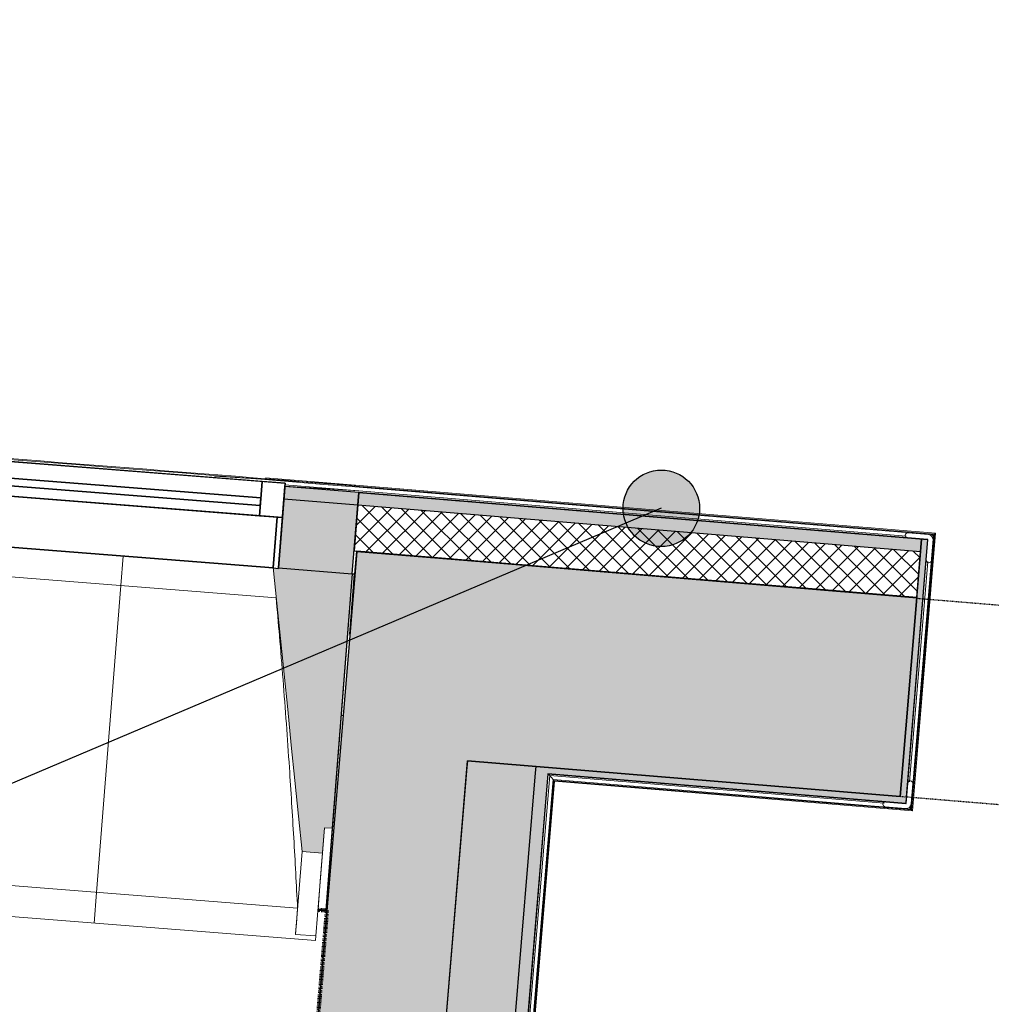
# Model space of a CAD drawing. Header units: centimetres. Extents: x -3926 to 10306, y -31136 to 469.
# Tile 39 of 148: x -1120 to -930, y -2181 to -1988. Entities that reach past the tile are written whole.
import ezdxf

# ---------------------------------------------------------------- set-up
doc = ezdxf.new("R2010")
doc.units = ezdxf.units.CM
doc.linetypes.add('Tiret_2_', pattern=[0.25, 0.125, -0.125])
for name, color, linetype, lineweight in [('0-1', 7, 'Continuous', 5), ('COTGEN', 7, 'Continuous', 30), ('COTGEN-50', 7, 'Continuous', 30), ('EQUI_SPE', 7, 'Continuous', 18), ('Equipement spécialisé', 7, 'Continuous', 18), ('HACHURE_C-9', 7, 'Continuous', 18), ('MENUISERIES', 7, 'Continuous', 18), ('MENUISERIES-1', 7, 'Continuous', 25), ('MUR', 7, 'Continuous', 25), ('MUR_C', 7, 'Continuous', 25), ('OSSATURE', 7, 'Continuous', 18), ('OSSATURE_C', 7, 'Continuous', 18), ('SERRU', 7, 'Continuous', 18), ('SERRU-traverse', 7, 'Continuous', 18), ('SOL', 7, 'Continuous', 25), ('Z', 7, 'Continuous', 18)]:
    doc.layers.add(name, color=color, linetype=linetype, lineweight=lineweight)
doc.layers.add('A-ANNO-NPLT', color=7, linetype='Continuous', lineweight=25, plot=False)
for name, color, linetype, lineweight, true_color in [('A-GLAZ-GLAS', 7, 'Continuous', 25, 0x5c63b1), ('ANNOTATIONS-6', 4, 'Tiret_2_', 100, 0x00ffff), ('HACHURE_C-1', 6, 'Continuous', 25, 0xff00ff), ('HACHURE_C-10', 7, 'Continuous', 25, 0x787878), ('HACHURE_C-2', 6, 'Continuous', 5, 0xff00ff), ('HACHURE_C-7', 7, 'Continuous', 5, 0xdadada), ('MENUISERIES-2', 7, 'Continuous', 25, 0x5c63b1), ('MUR_C-1', 6, 'Continuous', 25, 0xff00ff), ('OSSATURE-1', 7, 'Continuous', 5, 0x787878), ('OSSATURE-2', 5, 'Continuous', 25, 0x0000ff), ('PORTE-10', 5, 'Continuous', 25, 0x0000ff), ('PORTE-11', 5, 'Tiret_2_', 25, 0x0000ff), ('TITRARCHI-1', 1, 'Continuous', 30, 0xff0000)]:
    doc.layers.add(name, color=color, linetype=linetype, lineweight=lineweight, true_color=true_color)
doc.styles.add('Trebuchet MS_1', font='trebuc.ttf', dxfattribs={"height": 12})
doc.dimstyles.new('Cotes_linéaires', dxfattribs={"dimscale": 30.48, "dimtxt": 12.371411, "dimasz": 0.520833, "dimexe": 0.328084, "dimexo": 0, "dimgap": 0.246063, "dimtad": 1, "dimlfac": 0.01, "dimrnd": 0.01, "dimzin": 0, "dimdsep": 46, "dimtxsty": 'Trebuchet MS_1', "dimblk1": 'OBLIQUE', "dimblk2": 'OBLIQUE', "dimsah": 1, "dimcen": 0.09, "dimazin": 0, "dimtfac": 1, "dimtdec": 4, "dimtix": 1, "dimtmove": 0, "dimatfit": 3, "dimfxl": 1, "dimtvp": 1, "dimtfill": 1, "dimtolj": 1, "dimtzin": 0, "dimarcsym": 2})

# ---------------------------------------------------------------- blocks, each defined once
blk = doc.blocks.new('XXX_VIDE FENETRE - 590-V14-2021_015_1113_DCE_1_100_N0_cloison')
at = {"layer": 'A-ANNO-NPLT'}
for p, q in [((-30.51, 0), (-30.51, -10)), ((-29.51, 0), (-30.51, 0)), ((-29.51, -10), (-29.51, 0)), ((30.51, 0), (29.51, 0)), ((29.51, 0), (29.51, -10)), ((30.51, -10), (30.51, 0)), ((-30.51, -10), (-29.51, -10)), ((-26.01, -10), (-30.51, -10)), ((-30.51, -10), (-30.51, -16.75)), ((-26.01, -16.75), (-26.01, -10)), ((26.01, -10), (26.01, -16.75)), ((30.51, -10), (26.01, -10)), ((29.51, -10), (30.51, -10)), ((30.51, -16.75), (30.51, -10)), ((-30.51, -16.75), (-26.01, -16.75)), ((26.01, -16.75), (30.51, -16.75))]:
    blk.add_line(p, q, dxfattribs=at)
at = {"layer": 'A-GLAZ-GLAS'}
for p, q in [((26.01, -12), (-26.01, -12)), ((-26.01, -12), (-26.01, -13.5)), ((-26.01, -13.5), (26.01, -13.5)), ((26.01, -13.5), (26.01, -12))]:
    blk.add_line(p, q, dxfattribs=at)
at = {"layer": 'MENUISERIES-1'}
for p, q in [((-29.51, 0), (29.51, 0)), ((29.51, 0), (-29.51, 0)), ((-30.51, -10), (-30.51, -0.11)), ((-29.51, -0.07), (-29.51, -10)), ((29.51, -10), (29.51, -0.07)), ((30.51, -0.07), (30.51, -10)), ((30.51, -10), (-30.51, -10)), ((-30.51, -16.75), (-30.51, -10)), ((-30.51, -10), (30.51, -10)), ((-29.51, -10), (29.51, -10)), ((-26.01, -10), (-26.01, -16.75)), ((26.01, -10), (-26.01, -10)), ((26.01, -16.75), (26.01, -10)), ((30.51, -10), (30.51, -16.75)), ((30.51, -16.75), (-30.51, -16.75)), ((-26.01, -16.75), (26.01, -16.75))]:
    blk.add_line(p, q, dxfattribs=at)
at = {"layer": 'MENUISERIES-2'}
for p, q in [((-26.01, -13.5), (-26.01, -12)), ((-26.01, -12), (26.01, -12)), ((26.01, -13.5), (-26.01, -13.5)), ((26.01, -12), (26.01, -13.5))]:
    blk.add_line(p, q, dxfattribs=at)
blk = doc.blocks.new('Garde-corps - Garde-corps-508221-2021_015_1113_DCE_1_100_N0_cloison')
at = {"layer": 'SERRU-traverse'}
for p, q in [((-1053.73, -2078.91), (-1082.15, -2077.07)), ((-1053.73, -2078.92), (-1072.12, -2077.42)), ((-1053.82, -2079.96), (-1068.34, -2079.02)), ((-1053.82, -2079.96), (-1068.32, -2078.78)), ((-1053.76, -2079.25), (-941.28, -2088.58)), ((-1053.74, -2079.08), (-941.09, -2088.42)), ((-940.91, -2088.27), (-1053.73, -2078.91)), ((-942.37, -2089.51), (-1053.84, -2080.26)), ((-1053.84, -2080.26), (-942.37, -2089.51)), ((-946.63, -2088.85), (-1053.82, -2079.96)), ((-1053.82, -2079.96), (-946.63, -2088.85)), ((-945.74, -2142.29), (-941.28, -2088.58)), ((-945.58, -2142.48), (-941.09, -2088.42)), ((-945.43, -2142.66), (-940.91, -2088.27)), ((-941.28, -2088.58), (-941.61, -2088.86)), ((-946.66, -2141.2), (-942.37, -2089.51)), ((-942.37, -2089.51), (-946.66, -2141.2)), ((-946.01, -2136.94), (-942.43, -2093.82)), ((-946.01, -2136.94), (-942.43, -2093.82)), ((-1021.34, -2190.79), (-1016.74, -2135.39)), ((-1016.74, -2135.39), (-1021.34, -2190.79)), ((-1016.74, -2135.39), (-1016.1, -2136.14)), ((-1016.74, -2135.39), (-946.66, -2141.2)), ((-946.66, -2141.2), (-1016.74, -2135.39)), ((-1020.75, -2187.33), (-1016.46, -2135.71)), ((-1020.75, -2187.33), (-1016.46, -2135.71)), ((-1020.04, -2187.39), (-1015.81, -2136.48)), ((-1019.86, -2187.4), (-1015.65, -2136.67)), ((-1019.7, -2187.41), (-1015.5, -2136.84)), ((-1016.46, -2135.71), (-950.98, -2141.14)), ((-1015.81, -2136.48), (-1016.46, -2135.71)), ((-1016.46, -2135.71), (-950.98, -2141.14)), ((-1015.81, -2136.48), (-945.74, -2142.29)), ((-1015.65, -2136.67), (-945.58, -2142.48)), ((-1015.5, -2136.84), (-945.43, -2142.66)), ((-945.74, -2142.29), (-946.02, -2141.96))]:
    blk.add_line(p, q, dxfattribs=at)
for radius, end in [(13044.68, 87.259515), (13044.86, 85.790698)]:
    blk.add_arc((-2122.26, -15080.1), radius, 85.301593, end, dxfattribs=at)
for points, knots in [([(-940.91, -2088.27), (-940.92, -2088.27), (-940.92, -2088.27), (-940.93, -2088.29), (-940.95, -2088.3), (-940.97, -2088.31), (-940.98, -2088.33), (-941, -2088.34), (-941.01, -2088.35), (-941.02, -2088.36), (-941.04, -2088.37), (-941.05, -2088.39), (-941.06, -2088.4), (-941.08, -2088.41), (-941.09, -2088.42), (-941.09, -2088.42)], [0.1, 0.1, 0.1, 0.1, 0.2, 0.3, 0.4, 0.475, 0.55, 0.6, 0.65, 0.7, 0.75, 0.8, 0.85, 0.9, 1, 1, 1, 1]), ([(-1016.46, -2135.71), (-1016.46, -2135.71), (-1016.47, -2135.7), (-1016.48, -2135.69), (-1016.5, -2135.67), (-1016.52, -2135.65), (-1016.53, -2135.63), (-1016.55, -2135.61), (-1016.57, -2135.58), (-1016.6, -2135.55), (-1016.62, -2135.53), (-1016.64, -2135.5), (-1016.68, -2135.46), (-1016.71, -2135.41), (-1016.74, -2135.39)], [0, 0, 0, 0, 0.166667, 0.25, 0.333333, 0.416667, 0.458333, 0.5, 0.583333, 0.666667, 0.708333, 0.75, 0.833333, 1, 1, 1, 1]), ([(-1015.5, -2136.84), (-1015.5, -2136.84), (-1015.51, -2136.84), (-1015.52, -2136.83), (-1015.53, -2136.81), (-1015.55, -2136.79), (-1015.56, -2136.78), (-1015.57, -2136.76), (-1015.58, -2136.75), (-1015.59, -2136.74), (-1015.61, -2136.72), (-1015.62, -2136.71), (-1015.63, -2136.7), (-1015.64, -2136.68), (-1015.65, -2136.67), (-1015.65, -2136.67)], [0.1, 0.1, 0.1, 0.1, 0.2, 0.3, 0.4, 0.475, 0.55, 0.6, 0.65, 0.7, 0.75, 0.8, 0.85, 0.9, 1, 1, 1, 1]), ([(-945.43, -2142.66), (-945.43, -2142.66), (-945.43, -2142.65), (-945.44, -2142.64), (-945.46, -2142.62), (-945.47, -2142.61), (-945.49, -2142.59), (-945.5, -2142.57), (-945.51, -2142.56), (-945.52, -2142.55), (-945.53, -2142.54), (-945.54, -2142.52), (-945.55, -2142.51), (-945.57, -2142.49), (-945.57, -2142.48), (-945.58, -2142.48)], [0.1, 0.1, 0.1, 0.1, 0.2, 0.3, 0.4, 0.475, 0.55, 0.6, 0.65, 0.7, 0.75, 0.8, 0.85, 0.9, 1, 1, 1, 1])]:
    blk.add_open_spline(points, degree=3, knots=knots, dxfattribs=at)
blk = doc.blocks.new('1010_PROTECTION  D_ANGLE - 1010_PROTECTION  D_ANGLE-534363-2021_015_1113_DCE_1_100_N0_cloison')
at = {"layer": 'Equipement spécialisé'}
for p, q in [((-1, 4), (-1, 0)), ((0, 0), (0, 4)), ((4, 0), (0, 0)), ((0, -1), (4, -1))]:
    blk.add_line(p, q, dxfattribs=at)
for centre, radius, start, end in [((-0.5, 4), 0.5, 360, 180), ((0, 0), 1, 180, 270), ((4, -0.5), 0.5, 270, 90)]:
    blk.add_arc(centre, radius, start, end, dxfattribs=at)
blk = doc.blocks.new('B02_ARC_rvt-1-2021_015_1113_DCE_1_100_N0_cloison')
at = {"layer": 'HACHURE_C-1'}
h = blk.add_hatch(color=256, dxfattribs=at)
h.paths.add_polyline_path([(-1055.15, -2096.21), (-1054.05, -2082.75), (-1068.54, -2081.57), (-1069.6, -2095.03), (-1061.29, -2095.7)])
h.paths.add_polyline_path([(-1130.43, -2090.24), (-1129.37, -2076.78), (-1158.42, -2074.6), (-1159.38, -2088.06), (-1130.44, -2090.24)])
h.paths.add_polyline_path([(-1220.25, -2083.69), (-1219.28, -2070.23), (-1248.86, -2068.21), (-1249.74, -2081.68), (-1220.26, -2083.69)])
h.paths.add_polyline_path([(-1310.63, -2077.74), (-1309.76, -2064.27), (-1339.28, -2062.46), (-1340.06, -2075.93), (-1310.63, -2077.74)])
h.paths.add_polyline_path([(-1400.97, -2072.41), (-1400.2, -2058.94), (-1429.63, -2057.34), (-1430.31, -2070.82), (-1400.98, -2072.41)])
h.paths.add_polyline_path([(-1491.26, -2067.72), (-1490.57, -2054.24), (-1520.06, -2052.84), (-1520.66, -2066.33), (-1491.26, -2067.72)])
h.paths.add_polyline_path([(-1581.62, -2063.65), (-1581.03, -2050.17), (-1610.53, -2048.97), (-1611.03, -2062.46), (-1581.62, -2063.65)])
h.paths.add_polyline_path([(-1672.01, -2060.21), (-1671.51, -2046.72), (-1701.02, -2045.74), (-1701.42, -2059.23), (-1672.01, -2060.21)])
h.paths.add_polyline_path([(-1762.41, -2057.4), (-1762.01, -2043.91), (-1791.53, -2043.12), (-1791.84, -2056.62), (-1762.42, -2057.4)])
h.paths.add_polyline_path([(-1852.84, -2055.22), (-1852.53, -2041.72), (-1882.05, -2041.14), (-1882.27, -2054.64), (-1852.84, -2055.22)])
h.paths.add_polyline_path([(-2311.15, -2053.8), (-2305.19, -2053.71), (-2305.39, -2040.22), (-2311.36, -2040.3), (-2311.18, -2051.86)])
h.paths.add_polyline_path([(-1943.28, -2053.66), (-1943.12, -2040.16), (-1972.5, -2039.79), (-1972.62, -2053.29), (-1943.28, -2053.66)])
h.paths.add_polyline_path([(-2244.18, -2053), (-2214.68, -2052.76), (-2214.76, -2039.26), (-2244.33, -2039.5), (-2244.19, -2051.86)])
h.paths.add_polyline_path([(-2033.64, -2052.73), (-2033.55, -2039.23), (-2063.2, -2039.06), (-2063.14, -2052.56), (-2033.64, -2052.73)])
h.paths.add_polyline_path([(-2153.66, -2052.47), (-2124.16, -2052.43), (-2124.24, -2038.93), (-2153.72, -2038.97), (-2153.66, -2051.86)])
for points in [[(-946.56, -2139.95), (-942.37, -2089.51), (-943.62, -2089.41), (-947.8, -2139.85)], [(-946.66, -2141.2), (-946.56, -2139.95), (-1019.13, -2133.93), (-1019.23, -2135.18), (-947.8, -2141.1)]]:
    blk.add_hatch(color=256, dxfattribs=at).paths.add_polyline_path(points)
h = blk.add_hatch(color=256, dxfattribs=at)
h.paths.add_polyline_path([(-1033.62, -2308.58), (-1029.33, -2256.86), (-1042.78, -2255.74), (-1047.08, -2307.55), (-1040.33, -2308.06)])
h.paths.add_polyline_path([(-1023.7, -2189.09), (-1019.13, -2133.93), (-1032.58, -2132.82), (-1037.16, -2187.97), (-1027, -2188.81)])
at = {"layer": 'HACHURE_C-2'}
h = blk.add_hatch(color=256, dxfattribs=at)
h.paths.add_polyline_path([(-1054.05, -2082.75), (-1053.84, -2080.26), (-1068.34, -2079.08), (-1068.54, -2081.57), (-1061.09, -2082.18)])
h.paths.add_polyline_path([(-1129.37, -2076.78), (-1129.17, -2074.29), (-1158.24, -2072.1), (-1158.42, -2074.6), (-1129.65, -2076.76)])
h.paths.add_polyline_path([(-1219.28, -2070.23), (-1219.1, -2067.74), (-1248.7, -2065.71), (-1248.86, -2068.21), (-1219.54, -2070.21)])
h.paths.add_polyline_path([(-1309.76, -2064.27), (-1309.59, -2061.77), (-1339.13, -2059.96), (-1339.28, -2062.46), (-1309.99, -2064.25)])
h.paths.add_polyline_path([(-1400.2, -2058.94), (-1400.05, -2056.44), (-1429.5, -2054.84), (-1429.63, -2057.34), (-1400.4, -2058.92)])
h.paths.add_polyline_path([(-1490.57, -2054.24), (-1490.44, -2051.74), (-1500.91, -2051.27), (-1501.11, -2053.73), (-1490.75, -2054.23)])
h.paths.add_polyline_path([(-1508.11, -2053.4), (-1507.9, -2050.91), (-1519.95, -2050.34), (-1520.06, -2052.84), (-1508.53, -2053.38)])
h.paths.add_polyline_path([(-1581.03, -2050.17), (-1580.92, -2047.67), (-1610.44, -2046.48), (-1610.53, -2048.97), (-1581.18, -2050.16)])
h.paths.add_polyline_path([(-1671.51, -2046.72), (-1671.41, -2044.22), (-1700.94, -2043.24), (-1701.02, -2045.74), (-1671.64, -2046.72)])
h.paths.add_polyline_path([(-1762.01, -2043.91), (-1761.94, -2041.41), (-1791.47, -2040.63), (-1791.53, -2043.12), (-1762.12, -2043.9)])
h.paths.add_polyline_path([(-1852.53, -2041.72), (-1852.53, -2039.22), (-1882.01, -2038.64), (-1882, -2041.14), (-1852.61, -2041.72)])
h.paths.add_polyline_path([(-2308.86, -2040.27), (-2305.35, -2040.22), (-2305.39, -2037.72), (-2308.9, -2037.77)])
h.paths.add_polyline_path([(-1943.06, -2040.16), (-1943.06, -2037.66), (-1972.48, -2037.29), (-1972.47, -2039.79), (-1943.12, -2040.16)])
h.paths.add_polyline_path([(-2244.33, -2039.5), (-2214.74, -2039.26), (-2214.76, -2036.76), (-2244.36, -2037)])
h.paths.add_polyline_path([(-2033.52, -2039.23), (-2033.55, -2036.73), (-2063.21, -2036.56), (-2063.19, -2039.06), (-2033.55, -2039.23)])
h.paths.add_polyline_path([(-2153.72, -2038.97), (-2124.22, -2038.93), (-2124.24, -2036.43), (-2153.73, -2036.47)])
h = blk.add_hatch(color=256, dxfattribs=at)
h.paths.add_polyline_path([(-1030.01, -2295.32), (-1026.84, -2257.06), (-1029.33, -2256.86), (-1032.51, -2295.13), (-1031.26, -2295.23)])
h.paths.add_polyline_path([(-1021.21, -2189.3), (-1016.74, -2135.39), (-1019.23, -2135.18), (-1023.7, -2189.09)])
at = {"layer": 'HACHURE_C-7'}
h = blk.add_hatch(color=256, dxfattribs=at)
h.paths.add_polyline_path([(-782.05, -2105.31), (-781.79, -2102.83), (-860.91, -2096.26), (-861.11, -2098.76), (-782.97, -2105.24)])
h.paths.add_polyline_path([(-943.82, -2091.89), (-943.62, -2089.4), (-1053.84, -2080.26), (-1054.05, -2082.75), (-945.91, -2091.72)])
at = {"layer": 'HACHURE_C-9'}
h = blk.add_hatch(dxfattribs=at)
h.set_pattern_fill('FP_1', color=256, style=0, pattern_type=2)
h.set_pattern_definition([(45, (0, 0), (-1.767767, 1.767767), []), (135, (0, 0), (-1.767767, -1.767767), [])])
h.paths.add_polyline_path([(-782.97, -2114.27), (-782.05, -2105.31), (-861.11, -2098.76), (-861.86, -2107.72), (-783.05, -2114.26)])
h.paths.add_polyline_path([(-944.57, -2100.86), (-943.82, -2091.89), (-1054.05, -2082.75), (-1054.79, -2091.72), (-954.57, -2100.03)])
at = {"layer": 'MUR'}
blk.add_line((-1069.6, -2095.03), (-1068.34, -2079.08), dxfattribs=at)
at = {"layer": 'MUR_C'}
for p, q in [((-1053.84, -2080.26), (-1054.79, -2091.72)), ((-943.62, -2089.4), (-1053.84, -2080.26)), ((-943.82, -2091.89), (-1054.05, -2082.75)), ((-944.57, -2100.86), (-943.62, -2089.4)), ((-1054.79, -2091.72), (-944.57, -2100.86))]:
    blk.add_line(p, q, dxfattribs=at)
at = {"layer": 'MUR_C-1'}
for p, q in [((-1068.34, -2079.08), (-1069.6, -2095.03)), ((-1053.84, -2080.26), (-1068.34, -2079.08)), ((-1054.05, -2082.75), (-1068.54, -2081.57)), ((-1055.15, -2096.21), (-1053.84, -2080.26)), ((-943.62, -2089.41), (-947.8, -2139.85)), ((-946.56, -2139.95), (-942.37, -2089.51)), ((-942.37, -2089.51), (-943.62, -2089.41)), ((-1069.6, -2095.03), (-1055.15, -2096.21)), ((-1032.58, -2132.82), (-1032.68, -2134.06)), ((-1019.13, -2133.93), (-1032.58, -2132.82)), ((-1032.68, -2134.06), (-1037.16, -2187.97)), ((-1023.7, -2189.09), (-1019.23, -2135.18)), ((-1021.21, -2189.3), (-1016.74, -2135.39)), ((-1019.23, -2135.18), (-1019.13, -2133.93)), ((-947.8, -2139.85), (-1019.13, -2133.93)), ((-1016.74, -2135.39), (-946.66, -2141.2)), ((-946.66, -2141.2), (-946.56, -2139.95))]:
    blk.add_line(p, q, dxfattribs=at)
at = {"layer": 'SOL'}
for p, q in [((-942.44, -2089.5), (-1053.84, -2080.26)), ((-1053.84, -2080.26), (-942.44, -2089.5)), ((-1054.26, -2091.77), (-1054.63, -2096.25)), ((-1054.63, -2096.25), (-1054.26, -2091.77)), ((-944.57, -2100.86), (-1054.26, -2091.77)), ((-1054.26, -2091.77), (-944.57, -2100.86)), ((-1054.63, -2096.25), (-1055.15, -2096.21)), ((-1055.15, -2096.21), (-1054.63, -2096.25)), ((-947.8, -2139.85), (-944.57, -2100.86)), ((-944.57, -2100.86), (-947.8, -2139.85)), ((-1032.58, -2132.82), (-947.8, -2139.85)), ((-947.8, -2139.85), (-1032.58, -2132.82)), ((-1016.81, -2135.38), (-946.73, -2141.19)), ((-946.73, -2141.19), (-1016.81, -2135.38))]:
    blk.add_line(p, q, dxfattribs=at)
at = {"layer": 'EQUI_SPE'}
for p, rotation in [((-942.37, -2089.51), 175.2586130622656), ((-946.66, -2141.2), 85.25476017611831)]:
    blk.add_blockref('1010_PROTECTION  D_ANGLE - 1010_PROTECTION  D_ANGLE-534363-2021_015_1113_DCE_1_100_N0_cloison', p, dxfattribs=dict(at, rotation=rotation))
at = {"layer": 'MENUISERIES', "rotation": 175.5008146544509}
blk.add_blockref('XXX_VIDE FENETRE - 590-V14-2021_015_1113_DCE_1_100_N0_cloison', (-1100.02, -2092.75), dxfattribs=at)
at = {"layer": 'SERRU'}
blk.add_blockref('Garde-corps - Garde-corps-508221-2021_015_1113_DCE_1_100_N0_cloison', (0, 0), dxfattribs=at)
blk = doc.blocks.new('20_MUR PREFA_01 - MODULE_01 B-3165811-2021_015_1113_DCE_1_100_N0_cloison')
at = {"layer": 'Z'}
for p, q in [((0, 72.21), (0, 66.14)), ((0, 66.14), (0, 5.85)), ((0, 0.07), (0, 5.85))]:
    blk.add_line(p, q, dxfattribs=at)
blk = doc.blocks.new('Ouverture en rectangle - Ouverture en rectangle _83x207_-3217784-2021_015_1113_DCE_1_100_N0_cloison')
at = {"layer": 'PORTE-11'}
for p, q in [((-41.5, 19.5), (41.5, 19.5)), ((41.5, -19.5), (-41.5, -19.5))]:
    blk.add_line(p, q, dxfattribs=at)
blk = doc.blocks.new('B02_DC_STR_rvt-1-2021_015_1113_DCE_1_100_N0_cloison')
at = {"layer": 'HACHURE_C-10'}
h = blk.add_hatch(color=256, dxfattribs=at)
h.paths.add_polyline_path([(-1047.08, -2307.55), (-1042.66, -2254.24), (-1067.57, -2252.18), (-1072.02, -2305.68), (-1057.61, -2306.76)])
h.paths.add_polyline_path([(-1037.28, -2189.47), (-1029.35, -2093.95), (-1054.27, -2091.88), (-1062.2, -2187.4), (-1040.33, -2189.21)])
h = blk.add_hatch(color=256, dxfattribs=at)
h.paths.add_polyline_path([(-770.06, -2154.59), (-766.04, -2115.79), (-861.87, -2107.84), (-865.09, -2146.71), (-782.99, -2153.52)])
h.paths.add_polyline_path([(-947.81, -2139.85), (-944.58, -2100.98), (-1029.35, -2093.95), (-1032.58, -2132.82), (-954.57, -2139.29)])
at = {"layer": 'OSSATURE-1'}
blk.add_hatch(color=256, dxfattribs=at).paths.add_polyline_path([(-1060.97, -2150.93), (-1060.57, -2145.95), (-1059.08, -2146.06), (-1055.15, -2096.21), (-1069.6, -2095.07), (-1069.61, -2095.14), (-1070.6, -2095.06), (-1064.95, -2150.62)])
at = {"layer": 'ANNOTATIONS-6'}
for q in [(-1072.02, -2305.68), (-1061.84, -2162.04)]:
    blk.add_line((-1060.1, -2162.18), q, dxfattribs=at)
at = {"layer": 'MUR'}
for p, q in [((-1055.61, -2108), (-1054.69, -2096.24)), ((-1057.33, -2123.91), (-1056.93, -2123.94))]:
    blk.add_line(p, q, dxfattribs=at)
at = {"layer": 'MUR_C'}
for p, q in [((-1054.27, -2091.88), (-1062.2, -2187.4)), ((-1029.35, -2093.95), (-1054.27, -2091.88)), ((-944.58, -2100.98), (-1029.35, -2093.95)), ((-947.81, -2139.85), (-944.58, -2100.98)), ((-1037.28, -2189.47), (-1032.58, -2132.82)), ((-1032.58, -2132.82), (-947.81, -2139.85))]:
    blk.add_line(p, q, dxfattribs=at)
at = {"layer": 'OSSATURE'}
for p, q in [((-1129.44, -2090.43), (-1070.6, -2095.06)), ((-1070.04, -2100.9), (-1130.91, -2096.11)), ((-1060.57, -2145.95), (-1061.4, -2156.4)), ((-1059.08, -2146.06), (-1060.34, -2162.09)), ((-1064.95, -2150.62), (-1066.23, -2166.86)), ((-1060.97, -2150.93), (-1062.24, -2167.17)), ((-1144.56, -2155.52), (-1065.85, -2161.71)), ((-1061.4, -2156.4), (-1061.83, -2161.98)), ((-1149.05, -2161.25), (-1062.31, -2168.07)), ((-1061.84, -2162.04), (-1061.85, -2162.19)), ((-1061.85, -2162.19), (-1060.36, -2162.3)), ((-1060.34, -2162.16), (-1060.36, -2162.3)), ((-1066.23, -2166.86), (-1066.23, -2166.83)), ((-1062.24, -2167.17), (-1066.23, -2166.86)), ((-1062.24, -2167.14), (-1062.31, -2168.07))]:
    blk.add_line(p, q, dxfattribs=at)
at = {"layer": 'OSSATURE', "flags": 128}
blk.add_lwpolyline([(-1066.23, -2166.83), (-1066.16, -2165.81), (-1066.08, -2164.78), (-1066, -2163.76), (-1065.93, -2162.74), (-1065.85, -2161.71)], dxfattribs=at)
at = {"layer": 'OSSATURE'}
blk.add_open_spline([(-1065.85, -2161.71), (-1066.08, -2157.12), (-1066.45, -2150.24), (-1067, -2141.07), (-1067.48, -2133.6), (-1068.04, -2125.58), (-1068.69, -2116.97), (-1069.36, -2108.74), (-1069.83, -2103.39), (-1070.06, -2100.9)], degree=3, knots=[0, 0, 0, 0, 0.2222222, 0.3333333, 0.4444444, 0.5833333, 0.7222222, 0.8611111, 0.9816328, 0.9816328, 0.9816328, 0.9816328], dxfattribs=at)
at = {"layer": 'OSSATURE_C'}
for p, q in [((-1055.15, -2096.21), (-1069.61, -2095.07)), ((-1059.08, -2146.06), (-1055.15, -2096.21)), ((-1060.97, -2150.93), (-1060.57, -2145.95)), ((-1060.57, -2145.95), (-1059.08, -2146.06)), ((-1064.95, -2150.62), (-1060.97, -2150.93))]:
    blk.add_line(p, q, dxfattribs=at)
at = {"layer": 'OSSATURE_C', "flags": 128}
blk.add_lwpolyline([(-1070.61, -2094.99), (-1069.9, -2101.94), (-1069.19, -2108.9), (-1068.49, -2115.85), (-1067.78, -2122.8), (-1067.07, -2129.76), (-1066.37, -2136.71), (-1065.66, -2143.66), (-1064.95, -2150.62)], dxfattribs=at)
at = {"layer": 'SOL'}
for p, q in [((-1055.15, -2096.21), (-1060.34, -2162.09)), ((-1061.83, -2161.98), (-1061.84, -2162.04)), ((-1061.84, -2162.04), (-1060.1, -2162.18)), ((-1061.84, -2162.04), (-1060.34, -2162.16)), ((-1060.34, -2162.09), (-1061.83, -2161.98)), ((-1060.1, -2162.18), (-1060.34, -2162.16))]:
    blk.add_line(p, q, dxfattribs=at)
at = {"layer": 'OSSATURE-2', "rotation": 175.5008146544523}
blk.add_blockref('20_MUR PREFA_01 - MODULE_01 B-3165811-2021_015_1113_DCE_1_100_N0_cloison', (-1100.02, -2092.68), dxfattribs=at)
at = {"layer": 'PORTE-10', "rotation": 175.2586130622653}
blk.add_blockref('Ouverture en rectangle - Ouverture en rectangle _83x207_-3217784-2021_015_1113_DCE_1_100_N0_cloison', (-904.84, -2123.85), dxfattribs=at)
blk = doc.blocks.new('DIMBLOCK38-2021_015_1113_DCE_1_100_N0_cloison')
at = {"layer": 'COTGEN-50'}
for p, q in [((-1438.41, -1543.79), (-1436.76, -1523.85)), ((-1438.41, -1543.79), (-1439.24, -1553.75)), ((-1004.12, -1583.33), (-1002.15, -1563.43)), ((-1004.12, -1583.33), (-1005.11, -1593.28)), ((-1004.12, -1583.33), (-1004.12, -1583.33))]:
    blk.add_line(p, q, dxfattribs=at)
at = {"layer": 'COTGEN-50', "lineweight": 70}
for p, q in [((-1438.41, -1543.79), (-1429.84, -1536.53)), ((-1438.41, -1543.79), (-1446.98, -1551.04)), ((-1004.12, -1583.33), (-995.44, -1576.22)), ((-1004.12, -1583.33), (-1012.8, -1590.45))]:
    blk.add_line(p, q, dxfattribs=at)
at = {"layer": 'COTGEN-50'}
blk.add_arc((-3675.63, -28517.07), 27065.91, 84.335457, 85.258613, dxfattribs=at)
blk.add_arc((-3675.63, -28517.07), 27065.91, 84.335457, 85.258613, dxfattribs=at)
at = {"layer": 'COTGEN-50', "color": 0, "insert": (-1239.68, -1538.05), "char_height": 12, "width": 49.5695, "attachment_point": 1, "rotation": 354.797, "line_spacing_factor": 1.048425, "style": 'Trebuchet MS_1', "bg_fill": 3, "box_fill_scale": 1.25, "bg_fill_color": 256, "bg_fill_true_color": 13158600, "bg_fill_transparency": 0}
blk.add_mtext('0.92°', dxfattribs=at)
blk = doc.blocks.new('_Oblique')
at = {"color": 0, "linetype": 'ByBlock', "lineweight": -2}
blk.add_line((-0.5, -0.5), (0.5, 0.5), dxfattribs=at)
blk = doc.blocks.new('DIMBLOCK39-2021_015_1113_DCE_1_100_N0_cloison')
at = {"layer": 'COTGEN-50'}
for p, q in [((-994.52, -1582.81), (-992.55, -1562.91)), ((-994.52, -1582.81), (-995.51, -1592.76)), ((-471.54, -1639.37), (-469.21, -1619.5)), ((-471.54, -1639.37), (-472.7, -1649.3)), ((-471.54, -1639.37), (-471.54, -1639.37))]:
    blk.add_line(p, q, dxfattribs=at)
at = {"layer": 'COTGEN-50', "lineweight": 70}
for p, q in [((-994.52, -1582.81), (-985.84, -1575.7)), ((-994.52, -1582.81), (-1003.21, -1589.93)), ((-471.54, -1639.37), (-462.73, -1632.41)), ((-471.54, -1639.37), (-480.35, -1646.33))]:
    blk.add_line(p, q, dxfattribs=at)
at = {"layer": 'COTGEN-50'}
blk.add_arc((-3925.85, -31136), 29698.21, 83.320589, 84.335457, dxfattribs=at)
blk.add_arc((-3925.85, -31136), 29698.21, 83.320589, 84.335457, dxfattribs=at)
at = {"layer": 'COTGEN-50', "color": 0, "insert": (-750.98, -1584.99), "char_height": 12, "width": 49.5695, "attachment_point": 1, "rotation": 353.828, "line_spacing_factor": 1.048425, "style": 'Trebuchet MS_1', "bg_fill": 3, "box_fill_scale": 1.25, "bg_fill_color": 256, "bg_fill_true_color": 13158600, "bg_fill_transparency": 0}
blk.add_mtext('1.01°', dxfattribs=at)
blk = doc.blocks.new('DIMBLOCK40-2021_015_1113_DCE_1_100_N0_cloison')
at = {"layer": 'COTGEN-50'}
for p, q in [((-462.15, -1640.82), (-459.82, -1620.96)), ((-462.15, -1640.82), (-463.31, -1650.75)), ((118.38, -1732.03), (122.25, -1712.41)), ((118.38, -1732.03), (116.44, -1741.84)), ((118.38, -1732.03), (118.38, -1732.03))]:
    blk.add_line(p, q, dxfattribs=at)
at = {"layer": 'COTGEN-50', "lineweight": 70}
for p, q in [((-462.15, -1640.82), (-453.34, -1633.86)), ((-462.15, -1640.82), (-470.95, -1647.78)), ((118.38, -1732.03), (127.7, -1725.78)), ((118.38, -1732.03), (109.05, -1738.28))]:
    blk.add_line(p, q, dxfattribs=at)
at = {"layer": 'COTGEN-50'}
blk.add_arc((-1332.77, -9075.1), 7485.09, 78.821215, 83.320589, dxfattribs=at)
blk.add_arc((-1332.77, -9075.1), 7485.09, 78.821215, 83.320589, dxfattribs=at)
at = {"layer": 'COTGEN-50', "color": 0, "insert": (-187.85, -1654.94), "char_height": 12, "width": 49.5695, "attachment_point": 1, "rotation": 351.0709, "line_spacing_factor": 1.048425, "style": 'Trebuchet MS_1', "bg_fill": 3, "box_fill_scale": 1.25, "bg_fill_color": 256, "bg_fill_true_color": 13158600, "bg_fill_transparency": 0}
blk.add_mtext('4.50°', dxfattribs=at)
blk = doc.blocks.new('DIMBLOCK41-2021_015_1113_DCE_1_100_N0_cloison')
at = {"layer": 'COTGEN-50'}
for p, q in [((-2323.02, -1117.45), (-2323.17, -1107.45)), ((-2323.02, -1117.45), (-2318.27, -1427.14)), ((1459.94, -1572.92), (1462.47, -1563.25)), ((1459.94, -1572.92), (1383.27, -1867.09)), ((1459.94, -1572.92), (1459.94, -1572.92))]:
    blk.add_line(p, q, dxfattribs=at)
at = {"layer": 'COTGEN-50', "lineweight": 70}
for p, q in [((-2323.02, -1117.45), (-2315.2, -1109.39)), ((-2323.02, -1117.45), (-2330.83, -1125.51)), ((1459.94, -1572.92), (1469.63, -1567.24)), ((1459.94, -1572.92), (1450.26, -1578.6))]:
    blk.add_line(p, q, dxfattribs=at)
at = {"layer": 'COTGEN-50'}
blk.add_arc((-2106.17, -15253.9), 14138.12, 75.390267, 90.878841, dxfattribs=at)
blk.add_arc((-2106.17, -15253.9), 14138.12, 75.390267, 90.878841, dxfattribs=at)
at = {"layer": 'COTGEN-50', "color": 0, "insert": (-438.27, -1191.48), "char_height": 12, "width": 60.1376, "attachment_point": 1, "rotation": 353.1346, "line_spacing_factor": 1.048425, "style": 'Trebuchet MS_1', "bg_fill": 3, "box_fill_scale": 1.25, "bg_fill_color": 256, "bg_fill_true_color": 13158600, "bg_fill_transparency": 0}
blk.add_mtext('15.49°', dxfattribs=at)

msp = doc.modelspace()

# ---------------------------------------------------------------- hatches: boundary and pattern name
at = {"layer": 'TITRARCHI-1'}
h = msp.add_hatch(color=256, dxfattribs=at)
edge = h.paths.add_edge_path()
edge.add_arc((-994.604, -2083.368), 7.5, 0, 360)

# ---------------------------------------------------------------- linework, layer by layer
msp.add_line((-994.604, -2083.368), (-1506.66, -2300.34), dxfattribs=at)
msp.add_circle((-994.604, -2083.368), 7.5, dxfattribs=at)

# ---------------------------------------------------------------- block references
at = {"layer": '0-1'}
for name in ['B02_DC_STR_rvt-1-2021_015_1113_DCE_1_100_N0_cloison', 'B02_ARC_rvt-1-2021_015_1113_DCE_1_100_N0_cloison']:
    msp.add_blockref(name, (0, 0), dxfattribs=at)

# ---------------------------------------------------------------- next in the draw order: dimensions: what is measured, and where the dimension line sits
at = {"layer": 'COTGEN'}
dim = msp.add_angular_dim_3p(base=(-1148.812, -1569.373), center=(-3675.633, -28517.071), p1=(-1002.147, -1563.43), p2=(-1436.756, -1523.855), dimstyle='Cotes_linéaires', override={"dimpost": '<>', "dimfxl": 436.406534}, dxfattribs=at)
dim.commit()
dim.dimension.update_dxf_attribs({"geometry": 'DIMBLOCK38-2021_015_1113_DCE_1_100_N0_cloison', "text_midpoint": (-1219.95, -1549.116)})

# ---------------------------------------------------------------- next in the draw order: dimensions: what is measured, and where the dimension line sits
dim = msp.add_angular_dim_3p(base=(-645.756, -1619.486), center=(-3925.854, -31136.004), p1=(-469.215, -1619.503), p2=(-992.549, -1562.909), dimstyle='Cotes_linéaires', override={"dimpost": '<>', "dimfxl": 526.385297}, dxfattribs=at)
dim.commit()
dim.dimension.update_dxf_attribs({"geometry": 'DIMBLOCK39-2021_015_1113_DCE_1_100_N0_cloison', "text_midpoint": (-731.444, -1596.405)})

# ---------------------------------------------------------------- next in the draw order: dimensions: what is measured, and where the dimension line sits
dim = msp.add_angular_dim_3p(base=(-74.313, -1696.566), center=(-1332.766, -9075.105), p1=(122.254, -1712.411), p2=(-459.82, -1620.958), dimstyle='Cotes_linéaires', override={"dimpost": '<>', "dimfxl": 589.214819}, dxfattribs=at)
dim.commit()
dim.dimension.update_dxf_attribs({"geometry": 'DIMBLOCK40-2021_015_1113_DCE_1_100_N0_cloison', "text_midpoint": (-168.878, -1667.287)})

# ---------------------------------------------------------------- next in the draw order: dimensions: what is measured, and where the dimension line sits
dim = msp.add_angular_dim_3p(base=(214.367, -1307.524), center=(-2106.165, -15253.902), p1=(1383.266, -1867.091), p2=(-2318.266, -1427.137), dimstyle='Cotes_linéaires', override={"dimpost": '<>', "dimfxl": 3727.586726}, dxfattribs=at)
dim.commit()
dim.dimension.update_dxf_attribs({"geometry": 'DIMBLOCK41-2021_015_1113_DCE_1_100_N0_cloison', "text_midpoint": (-414.493, -1203.634)})

doc.saveas('drawing.dxf')
